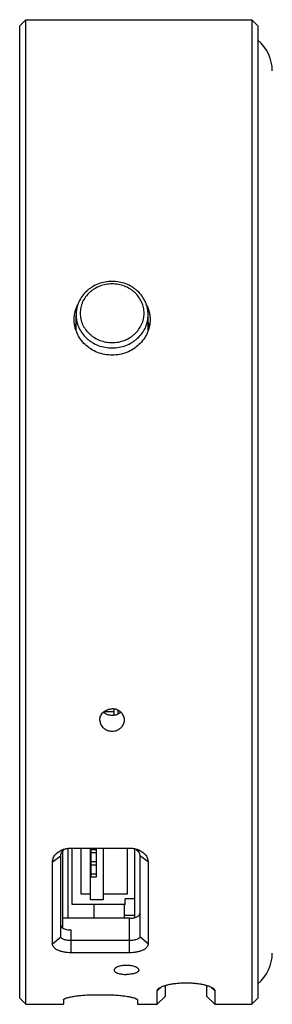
# Model space of a CAD drawing. Header units: inches. Extents: x -68 to 187, y 12 to 135.
# Tile 6 of 10: x 0 to 12, y 61 to 109. Entities that reach past the tile are written whole.
import ezdxf

# ---------------------------------------------------------------- set-up
doc = ezdxf.new("R2010")
doc.units = ezdxf.units.IN
doc.header["$LTSCALE"] = 1.21
doc.header["$MEASUREMENT"] = 0
doc.layers.get('0').update_dxf_attribs({"linetype": 'CONTINUOUS'})

msp = doc.modelspace()

# ---------------------------------------------------------------- linework, layer by layer
at = {"color": 7, "linetype": 'Continuous'}
for p, q in [((-0.114, 108.849), (0.186, 109.149)), ((0.186, 61.149), (0.186, 109.149)), ((0.186, 109.149), (11.186, 109.149)), ((11.186, 109.149), (11.186, 61.149)), ((11.486, 108.849), (11.186, 109.149)), ((-0.114, 61.449), (-0.114, 108.849)), ((11.486, 108.849), (11.486, 61.449)), ((2.631, 93.987), (2.631, 94.761)), ((6.141, 93.987), (6.141, 94.761)), ((4.486, 75.399), (3.97, 75.399)), ((4.486, 75.234), (4.486, 75.545)), ((4.686, 75.299), (4.686, 75.479)), ((2.236, 68.756), (2.236, 65.341)), ((2.386, 68.766), (5.236, 68.766)), ((2.436, 66.013), (2.436, 68.766)), ((2.875, 66.518), (2.875, 68.766)), ((3.341, 66.249), (3.341, 68.766)), ((3.361, 67.34), (3.361, 68.766)), ((3.611, 68.685), (3.361, 68.685)), ((3.611, 68.766), (3.611, 67.34)), ((3.956, 68.766), (3.956, 66.249)), ((5.126, 68.766), (5.126, 66.518)), ((5.486, 65.372), (5.486, 68.739)), ((1.486, 68.101), (1.886, 68.385)), ((1.886, 64.441), (1.886, 68.385)), ((1.986, 64.865), (1.986, 68.63)), ((3.611, 68.536), (3.361, 68.536)), ((5.736, 68.385), (5.736, 64.441)), ((6.136, 68.101), (5.736, 68.385)), ((1.486, 64.09), (1.486, 68.101)), ((3.611, 68.087), (3.361, 68.087)), ((3.611, 67.938), (3.361, 67.938)), ((6.136, 68.101), (6.136, 64.09)), ((3.611, 67.49), (3.361, 67.49)), ((3.611, 67.34), (3.361, 67.34)), ((3.341, 66.518), (2.875, 66.518)), ((3.956, 66.249), (3.341, 66.249)), ((5.126, 66.518), (3.956, 66.518)), ((5.018, 66.013), (5.018, 66.29)), ((5.486, 66.29), (5.018, 66.29)), ((5.018, 66.013), (2.436, 66.013)), ((3.516, 65.341), (3.516, 66.013)), ((4.986, 65.341), (4.986, 66.013)), ((5.236, 65.341), (1.986, 65.341)), ((5.486, 65.474), (4.986, 65.474)), ((5.236, 63.661), (5.236, 65.341)), ((1.486, 64.09), (1.886, 64.441)), ((2.386, 63.661), (2.386, 64.772)), ((6.136, 64.09), (5.736, 64.441)), ((5.236, 64.258), (2.386, 64.258)), ((5.236, 63.661), (2.386, 63.661)), ((6.586, 61.81), (6.773, 61.991)), ((6.986, 61.549), (6.986, 62.071)), ((8.986, 62.071), (8.986, 61.549)), ((9.386, 61.81), (9.2, 61.991)), ((-0.114, 61.449), (0.186, 61.149)), ((3.516, 61.612), (4.116, 61.612)), ((6.586, 61.149), (6.586, 61.81)), ((6.986, 61.549), (6.586, 61.149)), ((8.986, 61.549), (9.386, 61.149)), ((9.386, 61.81), (9.386, 61.149)), ((11.486, 61.449), (11.186, 61.149)), ((0.186, 61.149), (2.016, 61.149)), ((2.016, 61.362), (2.016, 61.149)), ((5.616, 61.362), (5.616, 61.149)), ((5.616, 61.149), (6.586, 61.149)), ((9.386, 61.149), (11.186, 61.149))]:
    msp.add_line(p, q, dxfattribs=at)
for centre, radius, start, end in [((10.229, 106.649), 1.957, 0, 50.0338), ((4.134, 93.856), 1.598, 160.1391, 167.8105), ((4.643, 93.858), 1.593, 12.1789, 19.8715), ((10.229, 63.649), 1.957, 309.9662, 0)]:
    msp.add_arc(centre, radius, start, end, dxfattribs=at)
for points, knots in [([(6.141, 94.761), (6.141, 94.814), (6.136, 94.922), (6.11, 95.081), (6.068, 95.238), (5.989, 95.44), (5.852, 95.678), (5.668, 95.884), (5.498, 96.027), (5.313, 96.154), (5.058, 96.279), (4.729, 96.371), (4.386, 96.403), (4.044, 96.371), (3.714, 96.279), (3.46, 96.154), (3.275, 96.027), (3.105, 95.884), (2.921, 95.678), (2.783, 95.44), (2.705, 95.238), (2.663, 95.081), (2.637, 94.922), (2.631, 94.814), (2.631, 94.761)], [0, 0, 0, 0, 0.030282, 0.060602, 0.090996, 0.121499, 0.182863, 0.244944, 0.276314, 0.307876, 0.371453, 0.435578, 0.500001, 0.564423, 0.628548, 0.692125, 0.723686, 0.755056, 0.817138, 0.878501, 0.909004, 0.939398, 0.969718, 1, 1, 1, 1]), ([(5.941, 94.839), (5.941, 94.886), (5.936, 94.98), (5.914, 95.119), (5.877, 95.255), (5.808, 95.433), (5.686, 95.641), (5.524, 95.822), (5.374, 95.948), (5.21, 96.06), (4.984, 96.171), (4.691, 96.252), (4.386, 96.28), (4.082, 96.252), (3.789, 96.171), (3.563, 96.06), (3.399, 95.948), (3.248, 95.822), (3.086, 95.641), (2.965, 95.433), (2.896, 95.255), (2.859, 95.119), (2.836, 94.98), (2.831, 94.886), (2.831, 94.839)], [0, 0, 0, 0, 0.029971, 0.059995, 0.090119, 0.12039, 0.181434, 0.243425, 0.274838, 0.306497, 0.370412, 0.43502, 0.5, 0.56498, 0.629588, 0.693503, 0.725162, 0.756575, 0.818566, 0.87961, 0.909881, 0.940005, 0.970029, 1, 1, 1, 1]), ([(2.536, 94.526), (2.536, 94.588), (2.544, 94.712), (2.577, 94.895), (2.631, 95.073), (2.682, 95.187), (2.71, 95.242)], [0, 0, 0, 0, 0.249896, 0.499457, 0.749286, 1, 1, 1, 1]), ([(6.063, 95.242), (6.091, 95.187), (6.141, 95.073), (6.196, 94.895), (6.229, 94.712), (6.236, 94.588), (6.236, 94.526)], [0, 0, 0, 0, 0.250714, 0.500544, 0.750104, 1, 1, 1, 1]), ([(2.631, 94.761), (2.631, 94.708), (2.637, 94.602), (2.662, 94.445), (2.704, 94.291), (2.782, 94.091), (2.919, 93.855), (3.102, 93.651), (3.272, 93.51), (3.457, 93.383), (3.712, 93.258), (4.043, 93.166), (4.386, 93.135), (4.73, 93.166), (5.061, 93.258), (5.316, 93.383), (5.501, 93.51), (5.671, 93.651), (5.854, 93.855), (5.991, 94.091), (6.068, 94.291), (6.11, 94.445), (6.136, 94.602), (6.141, 94.708), (6.141, 94.761)], [0, 0, 0, 0, 0.029972, 0.059995, 0.090119, 0.12039, 0.181434, 0.243425, 0.274838, 0.306497, 0.370412, 0.43502, 0.5, 0.56498, 0.629588, 0.693503, 0.725162, 0.756575, 0.818566, 0.87961, 0.909881, 0.940005, 0.970028, 1, 1, 1, 1]), ([(2.831, 94.839), (2.831, 94.792), (2.836, 94.698), (2.859, 94.559), (2.896, 94.422), (2.965, 94.245), (3.086, 94.037), (3.248, 93.856), (3.399, 93.73), (3.563, 93.618), (3.789, 93.507), (4.082, 93.426), (4.386, 93.398), (4.691, 93.426), (4.984, 93.507), (5.21, 93.618), (5.374, 93.73), (5.524, 93.856), (5.686, 94.037), (5.808, 94.245), (5.877, 94.422), (5.914, 94.559), (5.936, 94.698), (5.941, 94.792), (5.941, 94.839)], [0, 0, 0, 0, 0.029971, 0.059995, 0.090119, 0.12039, 0.181434, 0.243425, 0.274838, 0.306497, 0.370412, 0.43502, 0.5, 0.56498, 0.629588, 0.693503, 0.725162, 0.756575, 0.818566, 0.87961, 0.909881, 0.940005, 0.970029, 1, 1, 1, 1]), ([(6.236, 94.526), (6.236, 94.471), (6.23, 94.359), (6.204, 94.192), (6.159, 94.028), (6.077, 93.815), (5.933, 93.563), (5.701, 93.299), (5.419, 93.081), (5.098, 92.918), (4.749, 92.818), (4.386, 92.784), (4.024, 92.818), (3.675, 92.918), (3.354, 93.081), (3.072, 93.299), (2.84, 93.563), (2.695, 93.815), (2.613, 94.028), (2.569, 94.192), (2.542, 94.359), (2.536, 94.471), (2.536, 94.526)], [0, 0, 0, 0, 0.029842, 0.059826, 0.089989, 0.120359, 0.181711, 0.244005, 0.307165, 0.37103, 0.435389, 0.5, 0.564611, 0.62897, 0.692835, 0.755995, 0.818289, 0.879641, 0.910011, 0.940174, 0.970158, 1, 1, 1, 1]), ([(3.786, 75.006), (3.786, 75.042), (3.794, 75.113), (3.829, 75.217), (3.885, 75.312), (3.96, 75.395), (4.052, 75.464), (4.156, 75.515), (4.269, 75.546), (4.347, 75.553), (4.386, 75.553)], [0, 0, 0, 0, 0.118778, 0.238739, 0.360577, 0.484667, 0.611047, 0.739443, 0.869327, 1, 1, 1, 1]), ([(4.815, 75.388), (4.787, 75.362), (4.725, 75.316), (4.619, 75.265), (4.505, 75.233), (4.386, 75.223), (4.267, 75.233), (4.153, 75.265), (4.048, 75.316), (3.986, 75.362), (3.958, 75.388)], [0, 0, 0, 0, 0.122129, 0.246572, 0.372804, 0.500008, 0.62721, 0.753439, 0.877877, 1, 1, 1, 1]), ([(4.986, 75.006), (4.986, 75.042), (4.979, 75.113), (4.944, 75.217), (4.888, 75.312), (4.813, 75.395), (4.721, 75.464), (4.617, 75.515), (4.504, 75.546), (4.426, 75.553), (4.386, 75.553)], [0, 0, 0, 0, 0.118778, 0.238739, 0.360577, 0.484667, 0.611047, 0.739443, 0.869327, 1, 1, 1, 1]), ([(3.786, 75.006), (3.786, 74.97), (3.794, 74.899), (3.829, 74.796), (3.885, 74.702), (3.947, 74.634), (4.005, 74.587), (4.069, 74.545), (4.191, 74.486), (4.386, 74.452), (4.582, 74.486), (4.704, 74.545), (4.767, 74.587), (4.825, 74.634), (4.888, 74.702), (4.944, 74.796), (4.979, 74.899), (4.986, 74.97), (4.986, 75.006)], [0, 0, 0, 0, 0.059576, 0.119518, 0.180271, 0.242149, 0.273594, 0.30535, 0.369645, 0.5, 0.630355, 0.69465, 0.726406, 0.757851, 0.819729, 0.880482, 0.940424, 1, 1, 1, 1]), ([(1.486, 68.101), (1.486, 68.132), (1.493, 68.196), (1.521, 68.29), (1.568, 68.379), (1.654, 68.493), (1.8, 68.615), (1.94, 68.68), (2.015, 68.705)], [0, 0, 0, 0, 0.11064, 0.223927, 0.341262, 0.463507, 0.722808, 1, 1, 1, 1]), ([(1.886, 68.385), (1.886, 68.402), (1.889, 68.437), (1.906, 68.506), (1.947, 68.589), (2.024, 68.674), (2.089, 68.718), (2.123, 68.736)], [0, 0, 0, 0, 0.116191, 0.234391, 0.478286, 0.734049, 1, 1, 1, 1]), ([(2.015, 68.705), (2.074, 68.726), (2.197, 68.756), (2.323, 68.766), (2.386, 68.766)], [0, 0, 0, 0, 0.496479, 1, 1, 1, 1]), ([(5.236, 68.766), (5.3, 68.766), (5.426, 68.756), (5.549, 68.726), (5.608, 68.705)], [0, 0, 0, 0, 0.503722, 1, 1, 1, 1]), ([(5.499, 68.736), (5.534, 68.718), (5.599, 68.674), (5.675, 68.589), (5.717, 68.506), (5.734, 68.437), (5.736, 68.402), (5.736, 68.385)], [0, 0, 0, 0, 0.265987, 0.521783, 0.765704, 0.883939, 1, 1, 1, 1]), ([(5.608, 68.705), (5.683, 68.68), (5.823, 68.615), (5.969, 68.493), (6.055, 68.379), (6.101, 68.29), (6.13, 68.196), (6.136, 68.132), (6.136, 68.101)], [0, 0, 0, 0, 0.277224, 0.536553, 0.65881, 0.776157, 0.889468, 1, 1, 1, 1]), ([(5.236, 65.341), (5.269, 65.341), (5.334, 65.344), (5.427, 65.357), (5.513, 65.378), (5.589, 65.406), (5.643, 65.436), (5.678, 65.463), (5.705, 65.49), (5.725, 65.52), (5.735, 65.551), (5.736, 65.567), (5.736, 65.575)], [0, 0, 0, 0, 0.164942, 0.32468, 0.474456, 0.610395, 0.729958, 0.78339, 0.832716, 0.920521, 0.960805, 1, 1, 1, 1]), ([(1.886, 65.008), (1.886, 64.995), (1.891, 64.968), (1.911, 64.93), (1.944, 64.895), (1.971, 64.875), (1.986, 64.865)], [0, 0, 0, 0, 0.214588, 0.44517, 0.704668, 1, 1, 1, 1]), ([(1.986, 64.865), (2.011, 64.85), (2.069, 64.822), (2.165, 64.794), (2.272, 64.776), (2.348, 64.772), (2.386, 64.772)], [0, 0, 0, 0, 0.212938, 0.45622, 0.722103, 1, 1, 1, 1]), ([(2.386, 64.258), (2.354, 64.258), (2.292, 64.26), (2.2, 64.269), (2.115, 64.284), (2.039, 64.305), (1.984, 64.327), (1.948, 64.349), (1.926, 64.365), (1.909, 64.383), (1.896, 64.401), (1.888, 64.421), (1.886, 64.434), (1.886, 64.441)], [0, 0, 0, 0, 0.168544, 0.332192, 0.486036, 0.625448, 0.746566, 0.799566, 0.847447, 0.890515, 0.929461, 0.965449, 1, 1, 1, 1]), ([(5.736, 64.441), (5.736, 64.434), (5.735, 64.421), (5.727, 64.401), (5.714, 64.383), (5.697, 64.365), (5.675, 64.349), (5.639, 64.327), (5.584, 64.305), (5.508, 64.284), (5.423, 64.269), (5.331, 64.26), (5.268, 64.258), (5.236, 64.258)], [0, 0, 0, 0, 0.034605, 0.070594, 0.109547, 0.152623, 0.200514, 0.253524, 0.374663, 0.514094, 0.667954, 0.831612, 1, 1, 1, 1]), ([(2.386, 63.661), (2.329, 63.661), (2.215, 63.666), (2.05, 63.688), (1.896, 63.725), (1.779, 63.768), (1.697, 63.81), (1.628, 63.853), (1.569, 63.902), (1.526, 63.959), (1.503, 64.001), (1.489, 64.045), (1.486, 64.075), (1.486, 64.09)], [0, 0, 0, 0, 0.159772, 0.315496, 0.463145, 0.599012, 0.66162, 0.72031, 0.825571, 0.87275, 0.916932, 0.959008, 1, 1, 1, 1]), ([(6.136, 64.09), (6.136, 64.075), (6.133, 64.045), (6.12, 64.001), (6.097, 63.958), (6.054, 63.902), (5.995, 63.853), (5.926, 63.81), (5.843, 63.768), (5.726, 63.725), (5.572, 63.688), (5.407, 63.666), (5.294, 63.661), (5.236, 63.661)], [0, 0, 0, 0, 0.041056, 0.083131, 0.12732, 0.174504, 0.279782, 0.338481, 0.401097, 0.536981, 0.684643, 0.840376, 1, 1, 1, 1]), ([(5.686, 62.819), (5.686, 62.826), (5.684, 62.841), (5.675, 62.863), (5.66, 62.885), (5.64, 62.905), (5.615, 62.925), (5.584, 62.944), (5.549, 62.962), (5.495, 62.985), (5.417, 63.009), (5.314, 63.03), (5.202, 63.043), (5.086, 63.047), (4.97, 63.043), (4.859, 63.03), (4.756, 63.009), (4.678, 62.985), (4.623, 62.962), (4.588, 62.944), (4.558, 62.925), (4.532, 62.905), (4.512, 62.885), (4.498, 62.863), (4.488, 62.841), (4.486, 62.826), (4.486, 62.819)], [0, 0, 0, 0, 0.016007, 0.03304, 0.051842, 0.072908, 0.096517, 0.122786, 0.15171, 0.183197, 0.253152, 0.330878, 0.414042, 0.5, 0.585958, 0.669122, 0.746848, 0.816803, 0.84829, 0.877214, 0.903483, 0.927092, 0.948158, 0.96696, 0.983993, 1, 1, 1, 1]), ([(4.486, 62.819), (4.486, 62.812), (4.488, 62.797), (4.497, 62.775), (4.512, 62.754), (4.532, 62.734), (4.558, 62.716), (4.588, 62.698), (4.623, 62.681), (4.678, 62.66), (4.756, 62.638), (4.859, 62.62), (4.971, 62.608), (5.047, 62.606), (5.086, 62.606)], [0, 0, 0, 0, 0.032073, 0.065869, 0.102985, 0.144535, 0.191175, 0.243202, 0.300655, 0.363379, 0.503271, 0.659323, 0.826736, 1, 1, 1, 1]), ([(5.686, 62.819), (5.686, 62.812), (5.684, 62.797), (5.675, 62.775), (5.66, 62.754), (5.64, 62.734), (5.615, 62.716), (5.584, 62.698), (5.549, 62.681), (5.495, 62.66), (5.416, 62.638), (5.314, 62.62), (5.202, 62.608), (5.125, 62.606), (5.086, 62.606)], [0, 0, 0, 0, 0.032073, 0.065869, 0.102985, 0.144535, 0.191175, 0.243202, 0.300655, 0.363379, 0.503271, 0.659323, 0.826736, 1, 1, 1, 1]), ([(6.631, 61.898), (6.642, 61.909), (6.668, 61.931), (6.712, 61.96), (6.766, 61.989), (6.828, 62.017), (6.897, 62.043), (7.003, 62.078), (7.151, 62.116), (7.343, 62.151), (7.55, 62.178), (7.766, 62.194), (7.986, 62.199), (8.207, 62.194), (8.423, 62.178), (8.63, 62.151), (8.822, 62.116), (8.969, 62.078), (9.075, 62.043), (9.145, 62.017), (9.207, 61.989), (9.26, 61.96), (9.305, 61.931), (9.33, 61.909), (9.341, 61.898)], [0, 0, 0, 0, 0.016307, 0.035218, 0.056757, 0.080855, 0.107379, 0.13615, 0.199593, 0.269423, 0.343852, 0.421216, 0.500001, 0.578785, 0.656149, 0.730579, 0.800408, 0.863851, 0.892622, 0.919145, 0.943243, 0.964783, 0.983693, 1, 1, 1, 1]), ([(2.016, 61.362), (2.016, 61.365), (2.018, 61.372), (2.024, 61.383), (2.033, 61.393), (2.046, 61.404), (2.062, 61.414), (2.081, 61.425), (2.104, 61.435), (2.141, 61.45), (2.196, 61.469), (2.271, 61.49), (2.358, 61.51), (2.456, 61.529), (2.565, 61.547), (2.682, 61.563), (2.808, 61.577), (2.989, 61.594), (3.226, 61.608), (3.418, 61.612), (3.516, 61.612)], [0, 0, 0, 0, 0.006535, 0.013962, 0.022795, 0.033333, 0.045739, 0.060096, 0.076444, 0.094793, 0.137442, 0.187839, 0.245635, 0.310376, 0.381528, 0.458481, 0.540558, 0.627016, 0.809827, 1, 1, 1, 1]), ([(4.116, 61.612), (4.215, 61.612), (4.407, 61.608), (4.644, 61.594), (4.825, 61.577), (4.95, 61.563), (5.068, 61.547), (5.177, 61.529), (5.275, 61.51), (5.362, 61.49), (5.437, 61.469), (5.491, 61.45), (5.528, 61.435), (5.551, 61.425), (5.571, 61.414), (5.587, 61.404), (5.6, 61.393), (5.609, 61.383), (5.615, 61.372), (5.616, 61.365), (5.616, 61.362)], [0, 0, 0, 0, 0.190173, 0.372984, 0.459442, 0.541519, 0.618472, 0.689624, 0.754365, 0.812161, 0.862558, 0.905207, 0.923556, 0.939904, 0.954261, 0.966667, 0.977205, 0.986038, 0.993465, 1, 1, 1, 1]), ([(6.586, 61.81), (6.586, 61.817), (6.588, 61.832), (6.597, 61.855), (6.612, 61.877), (6.624, 61.891), (6.631, 61.898)], [0, 0, 0, 0, 0.215979, 0.448549, 0.707595, 1, 1, 1, 1]), ([(9.341, 61.898), (9.348, 61.891), (9.361, 61.877), (9.375, 61.855), (9.384, 61.832), (9.386, 61.817), (9.386, 61.81)], [0, 0, 0, 0, 0.2925, 0.551672, 0.784208, 1, 1, 1, 1])]:
    msp.add_open_spline(points, degree=3, knots=knots, dxfattribs=at)

doc.saveas('drawing.dxf')
